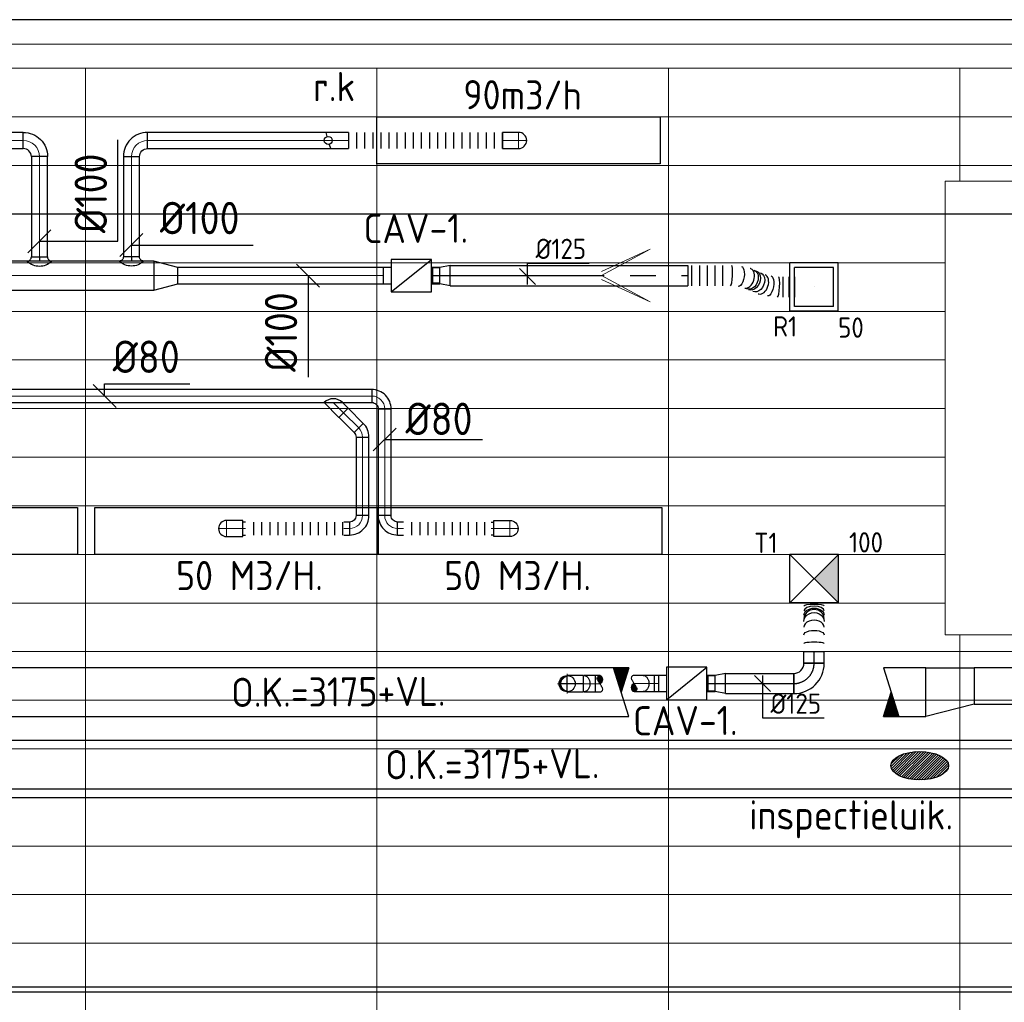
# Model space of a CAD drawing. Header units: millimetres. Extents: x -73257 to 31053, y 5203 to 51987.
# Tile 15 of 58: x -49775 to -43694, y 13755 to 19819. Entities that reach past the tile are written whole.
import ezdxf
from ezdxf.enums import TextEntityAlignment as Align

# ---------------------------------------------------------------- set-up
doc = ezdxf.new("R2010")
doc.units = ezdxf.units.MM
doc.header["$LTSCALE"] = 50
doc.linetypes.add('CENTER2', pattern=[28.575, 19.05, -3.175, 3.175, -3.175])
for name, color, linetype in [('4plfd', 254, 'Continuous'), ('61', 4, 'Continuous'), ('BALKEN', 7, 'Continuous'), ('WL570---_RETOUR', 100, 'Continuous'), ('WL570---_RETOUR_HL', 1, 'Continuous'), ('WL570---_TOEVOER', 200, 'Continuous'), ('WL570---_TOEVOER_HL', 1, 'Continuous'), ('WL570---_TOEVOER_RST', 3, 'Continuous'), ('WL570---_TOEVOER_RST_HL', 1, 'Continuous'), ('WM570---', 2, 'Continuous'), ('WM570---_RETOUR', 2, 'Continuous'), ('WM570---_RETOUR_PR', 2, 'Continuous'), ('WM570---_TOEVOER', 2, 'Continuous'), ('WM570---_TOEVOER_PR', 2, 'Continuous'), ('WM570---_TOEVOER_RST_PR', 1, 'Continuous')]:
    doc.layers.add(name, color=color, linetype=linetype)
for name, color, linetype, lineweight in [('WL570---_BESTAAND-HARTLIJN', 161, 'Continuous', 0), ('WL570---_BESTAAND-RETOUR', 140, 'Continuous', 0), ('WL570---_BESTAAND-TOEVOER', 180, 'Continuous', 0), ('WL570---_DEMONTEREN', 10, 'Continuous', 0)]:
    doc.layers.add(name, color=color, linetype=linetype, lineweight=lineweight)
doc.layers.get('WL570---_DEMONTEREN').off()
doc.styles.add('BURO-025', font='ISO96.shx', dxfattribs={"height": 125})
doc.styles.add('ISO', font='ISO', dxfattribs={"height": 162})
doc.styles.add('LZ-MAATVOEREN', font='simplex')
doc.styles.add('MAATVOERING', font='ISO')

# ---------------------------------------------------------------- blocks, each defined once
blk = doc.blocks.new('Groep-41')
at = {"color": 8, "linetype": 'Continuous', "lineweight": 13}
for p, q in [((-73154.9, 18699.1), (-22154.9, 18699.1)), ((-73154.9, 18699.1), (-22154.9, 18699.1)), ((-73154.9, 18399.1), (-22154.9, 18399.1)), ((-73154.9, 18099.1), (-45945, 18099.1)), ((-73154.9, 17799.1), (-45945, 17799.1)), ((-73154.9, 17499.1), (-45945, 17499.1)), ((-45945, 17199.1), (-73154.9, 17199.1)), ((-73154.9, 16899.1), (-45945, 16899.1)), ((-45945, 16599.1), (-73154.9, 16599.1)), ((-45945, 16299.1), (-73154.9, 16299.1)), ((-45945, 15999.1), (-73154.9, 15999.1)), ((-45945, 15699.1), (-73154.9, 15699.1)), ((-22154.9, 15399.1), (-73154.9, 15399.1)), ((-73154.9, 15099.1), (-22154.9, 15099.1)), ((-22154.9, 14799.1), (-73154.9, 14799.1)), ((-22154.9, 14499.1), (-73154.9, 14499.1)), ((-22154.9, 14199.1), (-73154.9, 14199.1)), ((-22154.9, 13899.1), (-73154.9, 13899.1)), ((-22154.9, 13599.1), (-73154.9, 13599.1)), ((-73154.9, 13299.1), (-22154.9, 13299.1))]:
    blk.add_line(p, q, dxfattribs=at)
blk.add_lwpolyline([(-45945, 18302.4), (-43445, 18302.4), (-43445, 15502.4), (-45945, 15502.4)], close=True, dxfattribs=at)
blk = doc.blocks.new('Groep-50')
at = {"color": 8, "linetype": 'Continuous', "lineweight": 13}
for p, q in [((-22004.9, 19149), (-54854.9, 19149.1)), ((-36854.9, 18999.1), (-54854.9, 18999.1)), ((-22154.9, 18999.1), (-54854.9, 18999.1)), ((-51254.9, 18999.1), (-51254.9, 6698.7)), ((-49454.9, 18999.1), (-49454.9, 6622.6)), ((-47654.9, 18999.1), (-47654.9, 6597.2)), ((-45854.9, 18999.1), (-45854.9, 18302.4)), ((-45854.9, 15502.4), (-45854.9, 6622.6))]:
    blk.add_line(p, q, dxfattribs=at)
at = {"color": 8}
blk.add_blockref('Groep-41', (0, 0), dxfattribs=at)
blk = doc.blocks.new('Block plafond 3e verd')
at = {"layer": '4plfd'}
blk.add_blockref('Groep-50', (73304.912, -19149.14), dxfattribs=at)
blk = doc.blocks.new('KARO')
for p, q in [((1, 0.5), (0, 0.5)), ((0, -0.5), (1, -0.5))]:
    blk.add_line(p, q)
at = {"invisible_edges": 15}
blk.add_3dface([(0, 0.5), (0, -0.5), (1, -0.5), (1, 0.5)], dxfattribs=at)
at = {"layer": 'WL570---_BESTAAND-HARTLIJN'}
blk.add_line((0, 0), (1, 0), dxfattribs=at)
blk = doc.blocks.new('VRO325125001003000H')
blk.add_lwpolyline([(0, 162.5), (0, -162.5), (300, -50), (300, 50)], close=True)
at = {"layer": 'WL570---_BESTAAND-RETOUR'}
for p, q in [((0, 162.5), (300, 25)), ((0, -162.5), (300, -25))]:
    blk.add_line(p, q, dxfattribs=at)
blk.add_lwpolyline([(0, -162.5), (0, -162.5), (300, 0), (0, 162.5)], dxfattribs=at)
blk = doc.blocks.new('OBO10000090H')
blk.add_lwpolyline([(50, -100, 0.414214), (-100, 50), (-100, -50, -0.414214), (-50, -100)], format="xyb", close=True)
at = {"invisible_edges": 15}
for points in [[(-91.3, -50.8), (-74, 47.7), (-100, 50), (-100, -50)], [(-82.9, -53), (-48.7, 41), (-74, 47.7), (-91.3, -50.8)], [(-75, -56.7), (-25, 29.9), (-48.7, 41), (-82.9, -53)], [(-67.9, -61.7), (-3.6, 14.9), (-25, 29.9), (-75, -56.7)], [(-61.7, -67.9), (14.9, -3.6), (-3.6, 14.9), (-67.9, -61.7)], [(-56.7, -75), (29.9, -25), (14.9, -3.6), (-61.7, -67.9)], [(-53, -82.9), (41, -48.7), (29.9, -25), (-56.7, -75)], [(-50.8, -91.3), (47.7, -74), (41, -48.7), (-53, -82.9)], [(-50, -100), (50, -100), (47.7, -74), (-50.8, -91.3)]]:
    blk.add_3dface(points, dxfattribs=at)
at = {"layer": 'WL570---_BESTAAND-HARTLIJN'}
blk.add_arc((-100, -100), 100, 0, 90, dxfattribs=at)
blk = doc.blocks.new('ORK10000000')
at = {"layer": 'WL570---_RETOUR'}
for p, q in [((24.1, 6.5), (48.3, 12.9)), ((-24.1, -6.5), (-48.3, -12.9))]:
    blk.add_line(p, q, dxfattribs=at)
blk.add_circle((0, 0), 25, dxfattribs=at)
blk = doc.blocks.new('ORN_T_SP')
blk.add_lwpolyline([(-0.5, 0.5), (-0.5, -0.5), (0.5, -0.5), (0.5, 0.5)], close=True)
at = {"style": 'LZ-MAATVOEREN', "flags": 9}
for tag, p in [('ROS_TYPE', (0.6333, 0.6833)), ('ROS_M3H', (0.6333, 0.4833)), ('ROS_ZIJDE', (0.6333, 0.2833)), ('ROS_STAT', (0.6333, 0.0833))]:
    blk.add_attdef(tag, p, '', height=0.125, dxfattribs=at)
blk = doc.blocks.new('OBO10000090ZE')
blk.add_lwpolyline([(-50, 0), (50, 0), (50, 100, 1), (-50, 100)], format="xyb", close=True)
at = {"layer": 'WL570---_BESTAAND-HARTLIJN'}
for points in [[(0, 0), (0, 150)], [(-50, 100), (50, 100)]]:
    blk.add_lwpolyline(points, dxfattribs=at)
blk = doc.blocks.new('OSV18010001490K')
blk.add_lwpolyline([(-149.3, -90), (0, -50), (0, 50), (-149.3, 90)], close=True)
at = {"layer": 'WL570---_BESTAAND-HARTLIJN'}
blk.add_line((-149.3, 0), (0, 0), dxfattribs=at)
blk = doc.blocks.new('OZA18001000900')
at = {"layer": 'WL570---_RETOUR'}
blk.add_line((0, 25), (0, 0), dxfattribs=at)
blk.add_lwpolyline([(-75, 0, 0.414214), (-50, 25), (50, 25, 0.414214), (75, 0, 0.414214)], format="xyb", dxfattribs=at)
blk.add_arc((0, 75), 106.1, 225, 315, dxfattribs=at)
blk = doc.blocks.new('KARH')
for p, q in [((1, 0.5), (0, 0.5)), ((0, -0.5), (1, -0.5))]:
    blk.add_line(p, q)
at = {"invisible_edges": 15}
blk.add_3dface([(0, 0.5), (0, -0.5), (1, -0.5), (1, 0.5)], dxfattribs=at)
blk = doc.blocks.new('VBX1001000010025000')
at = {"layer": 'WL570---_TOEVOER'}
for p, q in [((50, -100), (300, 100)), ((300, 0), (350, 0))]:
    blk.add_line(p, q, dxfattribs=at)
blk.add_lwpolyline([(50, -100), (300, -100), (300, 100), (50, 100)], close=True, dxfattribs=at)
for points in [[(50, 50), (0, 50), (0, -50), (50, -50)], [(300, -50), (350, -50), (350, 50), (300, 50)]]:
    blk.add_lwpolyline(points, dxfattribs=at)
blk = doc.blocks.new('RB45UP')
blk.add_lwpolyline([(0, -0.5), (0.707107, -0.5), (0.707107, 0.5), (0, 0.5, -0.133256), (0.128411, 0.465158, -0.106756), (0.25, 0.353553, -0.082828), (0.325143, 0.198077, -0.071352), (0.353553, 0, -0.071352), (0.325143, -0.198077, -0.082828), (0.25, -0.353553, -0.106756), (0.128411, -0.465158, -0.133256)], format="xyb", close=True)
at = {"layer": 'WL570---_BESTAAND-HARTLIJN'}
blk.add_line((0, 0), (0.707107, 0), dxfattribs=at)
blk = doc.blocks.new('OBO10000045O')
at = {"xscale": 100, "yscale": 100, "zscale": 100}
blk.add_blockref('RB45UP', (0, 0), dxfattribs=at)
blk = doc.blocks.new('*X210')
at = {"color": 0, "linetype": 'Continuous'}
for p, q in [((0.605, 0), (0.723, 0)), ((0.612, 0.02), (0.717, 0.02)), ((0.618, 0.04), (0.71, 0.04)), ((0.624, 0.06), (0.704, 0.06)), ((0.631, 0.08), (0.698, 0.08)), ((0.637, 0.1), (0.691, 0.1)), ((0.643, 0.12), (0.685, 0.12)), ((0.65, 0.14), (0.679, 0.14)), ((0.656, 0.16), (0.672, 0.16)), ((0.662, 0.18), (0.666, 0.18)), ((0.542, -0.2), (0.786, -0.2)), ((0.549, -0.18), (0.78, -0.18)), ((0.555, -0.16), (0.774, -0.16)), ((0.561, -0.14), (0.767, -0.14)), ((0.568, -0.12), (0.761, -0.12)), ((0.574, -0.1), (0.755, -0.1)), ((0.58, -0.08), (0.748, -0.08)), ((0.586, -0.06), (0.742, -0.06)), ((0.593, -0.04), (0.736, -0.04)), ((0.599, -0.02), (0.729, -0.02)), ((0.511, -0.3), (0.818, -0.3)), ((0.517, -0.28), (0.811, -0.28)), ((0.523, -0.26), (0.805, -0.26)), ((0.53, -0.24), (0.799, -0.24)), ((0.536, -0.22), (0.793, -0.22))]:
    blk.add_line(p, q, dxfattribs=at)
blk = doc.blocks.new('RHEND')
at = {"linetype": 'Continuous'}
for p, q in [((0, -0.5), (-0.316, 0.5)), ((0, 0.5), (-0.158, 0))]:
    blk.add_line(p, q, dxfattribs=at)
at = {"linetype": 'Continuous', "xscale": -1, "rotation": 180}
blk.add_blockref('*X210', (-0.822, 0.186), dxfattribs=at)
blk = doc.blocks.new('*X145')
at = {"color": 0, "linetype": 'Continuous'}
for p, q in [((0.828, 0.34), (1.136, 0.34)), ((0.828, 0.32), (1.14, 0.32)), ((0.83, 0.36), (1.13, 0.36)), ((0.831, 0.3), (1.144, 0.3)), ((0.835, 0.38), (1.123, 0.38)), ((0.836, 0.28), (1.147, 0.28)), ((0.843, 0.4), (1.115, 0.4)), ((0.843, 0.26), (1.148, 0.26)), ((0.854, 0.42), (1.106, 0.42)), ((0.854, 0.24), (1.149, 0.24)), ((0.866, 0.22), (1.148, 0.22)), ((0.869, 0.44), (1.096, 0.44)), ((0.878, 0.2), (1.146, 0.2)), ((0.889, 0.46), (1.083, 0.46)), ((0.89, 0.18), (1.142, 0.18)), ((0.903, 0.16), (1.136, 0.16)), ((0.915, 0.14), (1.129, 0.14)), ((0.919, 0.48), (1.062, 0.48)), ((0.927, 0.12), (1.12, 0.12)), ((0.939, 0.1), (1.108, 0.1)), ((0.952, 0.08), (1.094, 0.08)), ((0.964, 0.06), (1.077, 0.06)), ((0.976, 0.04), (1.057, 0.04)), ((0.988, 0.02), (1.032, 0.02))]:
    blk.add_line(p, q, dxfattribs=at)
blk = doc.blocks.new('ROEND')
at = {"linetype": 'Continuous'}
blk.add_lwpolyline([(0, -0.5, 0.263278), (0.148, -0.416, 0.273688), (0.149, -0.251, 0.002128), (0.095, -0.16, 0.001216), (0, 0, 0.002865), (-0.087, 0.143, -0.004024), (-0.149, 0.245, -0.272805), (-0.15, 0.414, -0.266496), (0, 0.5, -0.266496), (0.091, 0.448, -0.126852), (0.149, 0.245, -0.14347), (0.112, 0.106, -0.133033), (0, 0)], format="xyb", dxfattribs=at)
blk.add_blockref('*X145', (-1, 0), dxfattribs=at)
blk = doc.blocks.new('*X15')
at = {"color": 0}
for p, q in [((-0.45, 0.011), (-0.45, 0.044)), ((-0.44, 0.05), (-0.44, 0.104)), ((-0.43, 0.079), (-0.43, 0.14)), ((-0.42, 0.104), (-0.42, 0.167)), ((-0.41, 0.125), (-0.41, 0.191)), ((-0.4, 0.143), (-0.4, 0.211)), ((-0.39, 0.16), (-0.39, 0.229)), ((-0.38, 0.175), (-0.38, 0.245)), ((-0.37, 0.189), (-0.37, 0.26)), ((-0.36, 0.203), (-0.36, 0.273)), ((-0.35, 0.215), (-0.35, 0.286)), ((-0.34, 0.226), (-0.34, 0.298)), ((-0.33, 0.237), (-0.33, 0.309)), ((-0.32, 0.247), (-0.32, 0.319)), ((-0.31, 0.256), (-0.31, 0.329)), ((-0.3, 0.265), (-0.3, 0.338)), ((-0.29, 0.273), (-0.29, 0.347)), ((-0.28, 0.281), (-0.28, 0.355)), ((-0.27, 0.289), (-0.27, 0.363)), ((-0.26, 0.296), (-0.26, 0.37)), ((-0.25, 0.302), (-0.25, 0.377)), ((-0.24, 0.309), (-0.24, 0.383)), ((-0.23, 0.315), (-0.23, 0.389)), ((-0.22, 0.32), (-0.22, 0.395)), ((-0.21, 0.326), (-0.21, 0.4)), ((-0.2, 0.331), (-0.2, 0.405)), ((-0.19, 0.335), (-0.19, 0.41)), ((-0.18, 0.34), (-0.18, 0.415)), ((-0.17, 0.344), (-0.17, 0.419)), ((-0.16, 0.348), (-0.16, 0.423)), ((-0.15, 0.351), (-0.15, 0.426)), ((-0.14, 0.355), (-0.14, 0.43)), ((-0.13, 0.358), (-0.13, 0.433)), ((-0.12, 0.36), (-0.12, 0.436)), ((-0.11, 0.363), (-0.11, 0.439)), ((-0.1, 0.365), (-0.1, 0.441)), ((-0.09, 0.367), (-0.09, 0.443)), ((-0.08, 0.369), (-0.08, 0.445)), ((-0.07, 0.371), (-0.07, 0.447)), ((-0.06, 0.372), (-0.06, 0.448)), ((-0.05, 0.374), (-0.05, 0.449)), ((-0.04, 0.375), (-0.04, 0.45)), ((-0.03, 0.375), (-0.03, 0.451)), ((-0.02, 0.376), (-0.02, 0.452)), ((-0.01, 0.376), (-0.01, 0.452)), ((0, 0.376), (0, 0.452)), ((0.01, 0.376), (0.01, 0.452)), ((0.02, 0.376), (0.02, 0.452)), ((0.03, 0.375), (0.03, 0.451)), ((0.04, 0.375), (0.04, 0.45)), ((0.05, 0.374), (0.05, 0.449)), ((0.06, 0.372), (0.06, 0.448)), ((0.07, 0.371), (0.07, 0.447)), ((0.08, 0.369), (0.08, 0.445)), ((0.09, 0.367), (0.09, 0.443)), ((0.1, 0.365), (0.1, 0.441)), ((0.11, 0.363), (0.11, 0.439)), ((0.12, 0.36), (0.12, 0.436)), ((0.13, 0.358), (0.13, 0.433)), ((0.14, 0.355), (0.14, 0.43)), ((0.15, 0.351), (0.15, 0.426)), ((0.16, 0.348), (0.16, 0.423)), ((0.17, 0.344), (0.17, 0.419)), ((0.18, 0.34), (0.18, 0.415)), ((0.19, 0.335), (0.19, 0.41)), ((0.2, 0.331), (0.2, 0.405)), ((0.21, 0.326), (0.21, 0.4)), ((0.22, 0.32), (0.22, 0.395)), ((0.23, 0.315), (0.23, 0.389)), ((0.24, 0.309), (0.24, 0.383)), ((0.25, 0.302), (0.25, 0.377)), ((0.26, 0.296), (0.26, 0.37)), ((0.27, 0.289), (0.27, 0.363)), ((0.28, 0.281), (0.28, 0.355)), ((0.29, 0.273), (0.29, 0.347)), ((0.3, 0.265), (0.3, 0.338)), ((0.31, 0.256), (0.31, 0.329)), ((0.32, 0.247), (0.32, 0.319)), ((0.33, 0.237), (0.33, 0.309)), ((0.34, 0.226), (0.34, 0.298)), ((0.35, 0.215), (0.35, 0.286)), ((0.36, 0.203), (0.36, 0.273)), ((0.37, 0.189), (0.37, 0.26)), ((0.38, 0.175), (0.38, 0.245)), ((0.39, 0.16), (0.39, 0.229)), ((0.4, 0.143), (0.4, 0.211)), ((0.41, 0.125), (0.41, 0.191)), ((0.42, 0.104), (0.42, 0.167)), ((0.43, 0.079), (0.43, 0.14)), ((0.44, 0.05), (0.44, 0.104)), ((0.45, 0.011), (0.45, 0.044))]:
    blk.add_line(p, q, dxfattribs=at)
blk = doc.blocks.new('KARODS')
blk.add_circle((0, 0), 0.5)
at = {"layer": 'WL570---_BESTAAND-HARTLIJN'}
for p, q in [((-0.6, 0), (0.6, 0)), ((0, -0.6), (0, 0.6))]:
    blk.add_line(p, q, dxfattribs=at)
at = {"layer": 'WL570---_BESTAAND-TOEVOER'}
blk.add_blockref('*X15', (0, 0), dxfattribs=at)
blk = doc.blocks.new('OBO10000090SE')
at = {"layer": 'WL570---_TOEVOER'}
for p, q in [((0, 0), (0, 150)), ((-50, 100), (50, 100))]:
    blk.add_line(p, q, dxfattribs=at)
blk.add_lwpolyline([(-50, 100), (-50, 0), (50, 0), (50, 100)], dxfattribs=at)
at = {"layer": 'WL570---_TOEVOER', "xscale": 100, "yscale": 100, "zscale": 100}
blk.add_blockref('KARODS', (0, 100), dxfattribs=at)
blk = doc.blocks.new('VV130010022510003000RG')
blk.add_lwpolyline([(0, 150), (300, 150), (300, -75), (0, -150)], close=True)
at = {"invisible_edges": 15}
blk.add_3dface([(0, 150), (300, 150), (300, -75), (0, -150)], dxfattribs=at)
blk = doc.blocks.new('MVLINE')
blk.add_line((35.4, -35.4), (-35.4, 35.4))
blk = doc.blocks.new('OBO8000090H')
blk.add_lwpolyline([(40, -80, 0.414214), (-80, 40), (-80, -40, -0.414214), (-40, -80)], format="xyb", close=True)
at = {"invisible_edges": 15}
for points in [[(-73.1, -40.6), (-59.2, 38.2), (-80, 40), (-80, -40)], [(-66.3, -42.4), (-39, 32.8), (-59.2, 38.2), (-73.1, -40.6)], [(-60, -45.4), (-20, 23.9), (-39, 32.8), (-66.3, -42.4)], [(-54.3, -49.4), (-2.9, 11.9), (-20, 23.9), (-60, -45.4)], [(-49.4, -54.3), (11.9, -2.9), (-2.9, 11.9), (-54.3, -49.4)], [(-45.4, -60), (23.9, -20), (11.9, -2.9), (-49.4, -54.3)], [(-42.4, -66.3), (32.8, -39), (23.9, -20), (-45.4, -60)], [(-40.6, -73.1), (38.2, -59.2), (32.8, -39), (-42.4, -66.3)], [(-40, -80), (40, -80), (38.2, -59.2), (-40.6, -73.1)]]:
    blk.add_3dface(points, dxfattribs=at)
at = {"layer": 'WL570---_BESTAAND-HARTLIJN'}
blk.add_arc((-80, -80), 80, 0, 90, dxfattribs=at)
blk = doc.blocks.new('OZA80080045L')
at = {"layer": 'WL570---_TOEVOER'}
blk.add_line((0, 0), (-63.6, 63.6), dxfattribs=at)
blk.add_lwpolyline([(-56.6, 0), (-91.9, 35.4), (-35.4, 91.9), (56.6, 0)], dxfattribs=at)
blk.add_arc((0, 56.6), 80, 225, 315, dxfattribs=at)
blk = doc.blocks.new('FLLINE80')
blk.add_line((0, -40), (0, 40))
blk = doc.blocks.new('OEX800054200')
for p in [(-500, 0), (-450, 0), (-400, 0), (-350, 0), (-300, 0), (-250, 0), (-200, 0), (-150, 0), (-100, 0), (-50, 0)]:
    blk.add_blockref('FLLINE80', p)
blk = doc.blocks.new('OEX800060800')
at = {"rotation": 180}
for p in [(50, 0), (100, 0), (150, 0), (200, 0), (250, 0), (300, 0), (350, 0), (400, 0), (450, 0), (500, 0), (550, 0), (600, 0)]:
    blk.add_blockref('FLLINE80', p, dxfattribs=at)
blk = doc.blocks.new('OBO8000045H')
blk.add_lwpolyline([(40, -33.1, 0.198912), (4.9, 51.7), (-51.7, -4.9, -0.198912), (-40, -33.1)], format="xyb", close=True)
at = {"invisible_edges": 15}
for points in [[(-49.4, -7.4), (11.9, 44), (4.9, 51.7), (-51.7, -4.9)], [(-47.2, -10.2), (18.3, 35.7), (11.9, 44), (-49.4, -7.4)], [(-45.4, -13.1), (23.9, 26.9), (18.3, 35.7), (-47.2, -10.2)], [(-43.7, -16.2), (28.8, 17.6), (23.9, 26.9), (-45.4, -13.1)], [(-42.4, -19.5), (32.8, 7.9), (28.8, 17.6), (-43.7, -16.2)], [(-41.4, -22.8), (35.9, -2.1), (32.8, 7.9), (-42.4, -19.5)], [(-40.6, -26.2), (38.2, -12.3), (35.9, -2.1), (-41.4, -22.8)], [(-40.2, -29.7), (39.5, -22.7), (38.2, -12.3), (-40.6, -26.2)], [(-40, -33.1), (40, -33.1), (39.5, -22.7), (-40.2, -29.7)]]:
    blk.add_3dface(points, dxfattribs=at)
at = {"layer": 'WL570---_BESTAAND-HARTLIJN'}
blk.add_arc((-80, -33.1), 80, 0, 45, dxfattribs=at)
blk = doc.blocks.new('FLLINE100')
blk.add_line((0, -50), (0, 50))
blk = doc.blocks.new('OEX10000100000')
at = {"rotation": 90}
for p in [(0, -50), (0, -100), (0, -150), (0, -200), (0, -250), (0, -300), (0, -350), (0, -400), (0, -450), (0, -500), (0, -550), (0, -600), (0, -650), (0, -700), (0, -750), (0, -800), (0, -850), (0, -900), (0, -950), (0, -1000)]:
    blk.add_blockref('FLLINE100', p, dxfattribs=at)
blk = doc.blocks.new('*U637')
at = {"color": 0, "ltscale": 10}
for p, q in [((-62.5, 125, -2700), (62.5, 125, -2700)), ((-125, -62.5, -2700), (-125, 62.5, -2700))]:
    blk.add_line(p, q, dxfattribs=at)
for radius, end in [(62.5, 0), (187.5, 360)]:
    blk.add_arc((-125, 125, -2700), radius, 270, end, dxfattribs=at)
at = {"layer": 'WL570---_TOEVOER_HL', "linetype": 'CENTER2'}
blk.add_arc((-125, 125, -2700), 125, 270, 0, dxfattribs=at)
at = {"layer": 'WM570---_TOEVOER_PR', "color": 2, "style": 'BURO-025'}
blk.add_attdef('POSNR', text='', height=125, dxfattribs=at).set_placement((0, 0), align=Align.MIDDLE)
blk = doc.blocks.new('*U605')
at = {"color": 0, "ltscale": 10}
for p, q in [((150, 150, -2500), (-150, 150, -2500)), ((-150, -150, -2500), (-150, 150, -2500)), ((150, -150, -2500), (-150, 150, -2500)), ((-150, -150, -2500), (150, 150, -2500)), ((150, -150, -2500), (150, 150, -2500)), ((150, -150, -2500), (-150, -150, -2500))]:
    blk.add_line(p, q, dxfattribs=at)
at = {"layer": 'WL570---_TOEVOER_RST_HL', "linetype": 'CENTER2'}
blk.add_circle((0, 0, -2500), 0.075, dxfattribs=at)
at = {"layer": 'WL570---_TOEVOER_RST', "color": 2, "style": 'BURO-025'}
for tag in ['MC', 'Q']:
    blk.add_attdef(tag, text='', height=125, dxfattribs=at).set_placement((0, 0), align=Align.MIDDLE)
at = {"layer": 'WM570---_TOEVOER_RST_PR', "color": 2, "style": 'BURO-025'}
blk.add_attdef('POSNR', text='', height=125, dxfattribs=at).set_placement((0, 0), align=Align.MIDDLE)
blk = doc.blocks.new('*U638')
at = {"color": 0, "ltscale": 10}
for p, q in [((0, 62.5, -2700), (422.5, 62.5, -2700)), ((0, -62.5, -2700), (0, 62.5, -2700)), ((422.5, 62.5, -2700), (422.5, -62.5, -2700)), ((0, -62.5, -2700), (422.5, -62.5, -2700))]:
    blk.add_line(p, q, dxfattribs=at)
at = {"layer": 'WL570---_TOEVOER_HL', "linetype": 'CENTER2'}
blk.add_line((0, 0, -2700), (422.5, 0, -2700), dxfattribs=at)
at = {"layer": 'WM570---_TOEVOER_PR', "color": 2, "style": 'BURO-025'}
blk.add_attdef('POSNR', text='', height=125, dxfattribs=at).set_placement((0, 0), align=Align.MIDDLE)
blk = doc.blocks.new('*U639')
at = {"color": 0, "ltscale": 10}
for p, q in [((64.2, 62.5, -2700), (0, 50, -2700)), ((64.2, -62.5, -2700), (64.2, 62.5, -2700)), ((0, 47.5, -2700), (-42.6, 47.5, -2700)), ((-42.6, -47.5, -2700), (-42.6, 47.5, -2700)), ((-42.6, -47.5, -2700), (-42.6, 47.5, -2700)), ((0, -50, -2700), (0, 50, -2700)), ((0, -47.5, -2700), (-42.6, -47.5, -2700)), ((64.2, -62.5, -2700), (0, -50, -2700))]:
    blk.add_line(p, q, dxfattribs=at)
at = {"layer": 'WL570---_TOEVOER_HL', "linetype": 'CENTER2'}
blk.add_line((0, 0, -2700), (64.2, 0, -2700), dxfattribs=at)
for centre in [(0, 0, -2700), (64.2, 0, -2700)]:
    blk.add_circle(centre, 0.075, dxfattribs=at)
at = {"layer": 'WM570---_TOEVOER_PR', "color": 2, "style": 'BURO-025'}
blk.add_attdef('POSNR', text='', height=125, dxfattribs=at).set_placement((0, 0), align=Align.MIDDLE)
blk = doc.blocks.new('*U640')
at = {"color": 0, "ltscale": 10}
for p, q in [((0, 62.5, -2700), (72, 62.5, -2700)), ((0, -62.5, -2700), (0, 62.5, -2700)), ((72, 62.5, -2700), (72, -62.5, -2700)), ((0, -62.5, -2700), (72, -62.5, -2700))]:
    blk.add_line(p, q, dxfattribs=at)
at = {"layer": 'WL570---_TOEVOER_HL', "linetype": 'CENTER2'}
blk.add_line((0, 0, -2700), (72, 0, -2700), dxfattribs=at)
at = {"layer": 'WM570---_TOEVOER_PR', "color": 2, "style": 'BURO-025'}
blk.add_attdef('POSNR', text='', height=125, dxfattribs=at).set_placement((0, 0), align=Align.MIDDLE)
blk = doc.blocks.new('*U641')
at = {"color": 0, "ltscale": 10}
for p, q in [((0, 62.5, -2700), (0, -62.5, -2700)), ((300, 62.5, -2700), (300, -62.5, -2700))]:
    blk.add_line(p, q, dxfattribs=at)
for centre, major_axis, ratio, start_param, end_param in [((48.7, 0, -2700), (0, -62.5), 0.152673, 0, 3.141593), ((150.4, 0, -2700), (0, -62.5), 0.695081, 0, 3.141593), ((204.5, 0, -2700), (0, 62.5), 0.882722, 3.141593, 6.283185), ((251.9, 0, -2700), (0, 62.5), 0.444109, 3.141593, 6.283185)]:
    blk.add_ellipse(centre, major_axis=major_axis, ratio=ratio, start_param=start_param, end_param=end_param, dxfattribs=at)
at = {"color": 0, "ltscale": 10, "extrusion": (0, 0, -1)}
for centre, major_axis, ratio, start_param, end_param in [((103.3, 0, -2700), (0, 62.5), 0.444109, 0, 3.141593), ((185.6, 0, -2700), (0, 62.5), 0.882722, 0, 3.141593), ((224.8, 0, -2700), (0, -62.5), 0.695081, 3.141593, 6.283185), ((283.5, 0, -2700), (0, -62.5), 0.152673, 3.141593, 6.283185)]:
    blk.add_ellipse(centre, major_axis=major_axis, ratio=ratio, start_param=start_param, end_param=end_param, dxfattribs=at)
at = {"layer": 'WM570---_TOEVOER_PR', "color": 2, "style": 'BURO-025'}
blk.add_attdef('POSNR', text='', height=125, dxfattribs=at).set_placement((0, 0), align=Align.MIDDLE)
blk = doc.blocks.new('*U662')
at = {"color": 0, "ltscale": 10}
for p, q in [((149, 149, -2500), (-149, 149, -2500)), ((-149, -149, -2500), (-149, 149, -2500)), ((149, -149, -2500), (149, 149, -2500)), ((120, 120, -2500), (-120, 120, -2500)), ((-120, -120, -2500), (-120, 120, -2500)), ((120, -120, -2500), (120, 120, -2500)), ((120, -120, -2500), (-120, -120, -2500)), ((149, -149, -2500), (-149, -149, -2500))]:
    blk.add_line(p, q, dxfattribs=at)
at = {"layer": 'WL570---_RETOUR_HL', "linetype": 'CENTER2'}
blk.add_circle((0, 0, -2500), 0.075, dxfattribs=at)
at = {"layer": 'WL570---_RETOUR', "color": 2, "style": 'BURO-025'}
for tag in ['MC', 'Q']:
    blk.add_attdef(tag, text='', height=125, dxfattribs=at).set_placement((0, 0), align=Align.MIDDLE)
at = {"layer": 'WM570---_RETOUR_PR', "color": 2, "style": 'BURO-025'}
blk.add_attdef('POSNR', text='', height=125, dxfattribs=at).set_placement((0, 0), align=Align.MIDDLE)
blk = doc.blocks.new('*U885')
at = {"layer": 'WM570---_TOEVOER', "color": 0, "ltscale": 10}
for p, q in [((50, -50), (-50, 50)), ((0, 50), (0, -211.6)), ((0, -211.6), (380.4, -211.6))]:
    blk.add_line(p, q, dxfattribs=at)
at = {"layer": 'WM570---_TOEVOER', "color": 0, "style": 'BURO-025'}
blk.add_text('%%c125', height=125, dxfattribs=at).set_placement((50, -186.6))
blk = doc.blocks.new('*U886')
at = {"layer": 'WM570---_RETOUR', "color": 0, "ltscale": 10}
for p, q in [((0, 82.9), (380.4, 82.9)), ((0, -50), (0, 82.9)), ((50, -50), (-50, 50))]:
    blk.add_line(p, q, dxfattribs=at)
at = {"layer": 'WM570---_RETOUR', "color": 0, "style": 'BURO-025'}
blk.add_text('%%c125', height=125, dxfattribs=at).set_placement((50, 107.9))
blk = doc.blocks.new('*U887')
at = {"color": 0, "ltscale": 10}
for p, q in [((64.2, 62.5, -2700), (0, 50, -2700)), ((64.2, -62.5, -2700), (64.2, 62.5, -2700)), ((0, 47.5, -2700), (-42.6, 47.5, -2700)), ((-42.6, -47.5, -2700), (-42.6, 47.5, -2700)), ((-42.6, -47.5, -2700), (-42.6, 47.5, -2700)), ((0, -50, -2700), (0, 50, -2700)), ((0, -47.5, -2700), (-42.6, -47.5, -2700)), ((64.2, -62.5, -2700), (0, -50, -2700))]:
    blk.add_line(p, q, dxfattribs=at)
at = {"layer": 'WL570---_RETOUR_HL', "linetype": 'CENTER2'}
blk.add_line((0, 0, -2700), (64.2, 0, -2700), dxfattribs=at)
for centre in [(0, 0, -2700), (64.2, 0, -2700)]:
    blk.add_circle(centre, 0.075, dxfattribs=at)
at = {"layer": 'WM570---_RETOUR_PR', "color": 2, "style": 'BURO-025'}
blk.add_attdef('POSNR', text='', height=125, dxfattribs=at).set_placement((0, 0), align=Align.MIDDLE)
blk = doc.blocks.new('*U888')
at = {"color": 0, "ltscale": 10}
for p, q in [((0, 62.5, -2700), (1468, 62.5, -2700)), ((0, -62.5, -2700), (0, 62.5, -2700)), ((1468, 62.5, -2700), (1468, -62.5, -2700)), ((0, -62.5, -2700), (1468, -62.5, -2700))]:
    blk.add_line(p, q, dxfattribs=at)
at = {"layer": 'WL570---_RETOUR_HL', "linetype": 'CENTER2'}
blk.add_line((0, 0, -2700), (1468, 0, -2700), dxfattribs=at)
at = {"layer": 'WM570---_RETOUR_PR', "color": 2, "style": 'BURO-025'}
blk.add_attdef('POSNR', text='', height=125, dxfattribs=at).set_placement((0, 0), align=Align.MIDDLE)
blk = doc.blocks.new('*U889')
at = {"color": 0, "ltscale": 10}
for p, q in [((0, 62.5, -2700), (0, -62.5, -2700)), ((23.8, 62.5, -2700), (23.8, -62.5, -2700)), ((71.5, 62.5, -2700), (71.5, -62.5, -2700)), ((119.2, 62.5, -2700), (119.2, -62.5, -2700)), ((166.8, 62.5, -2700), (166.8, -62.5, -2700)), ((214.5, 62.5, -2700), (214.5, -62.5, -2700)), ((270.2, 62.5, -2700), (270.1, 62.5, -2700)), ((586.6, -7.2, -2700), (586.6, -132.2, -2700)), ((623.2, -7.2, -2700), (623.2, -132.2, -2700)), ((659.9, -7.2, -2700), (659.9, -132.2, -2700)), ((554.7, -132.2, -2700), (554.8, -132.2, -2700))]:
    blk.add_line(p, q, dxfattribs=at)
for centre, major_axis, ratio, start_param, end_param in [((267, 0, -2700), (3.2, 62.5), 0.143803, 3.148967, 6.275811), ((368.7, -16.3, -2700), (19.2, 59.6), 0.653501, 3.198998, 6.22578), ((368.7, -16.3, -2700), (19.2, 59.6), 0.653501, 6.22578, 6.34059), ((456.2, -53.3, -2700), (-19.2, -59.6), 0.653501, 0.057405, 3.084187), ((557.9, -69.7, -2700), (-3.2, -62.5), 0.143803, 0.007374, 3.134218), ((456.2, -53.3, -2700), (-19.2, -59.6), 0.653501, 6.22578, 6.34059)]:
    blk.add_ellipse(centre, major_axis=major_axis, ratio=ratio, start_param=start_param, end_param=end_param, dxfattribs=at)
at = {"color": 0, "ltscale": 10, "extrusion": (0, 0, -1)}
for centre, major_axis, ratio, start_param, end_param in [((321.6, -5.6, -2700), (10.2, 61.8), 0.418106, 6.25773, 9.399323), ((386.3, -23.8, -2700), (24.3, 57.6), 0.744987, 0, 3.141593), ((399.4, -29.3, -2700), (24.3, 57.6), 0.744987, 0, 3.141593), ((425.5, -40.4, -2700), (24.3, 57.6), 0.744987, 0, 3.141593), ((503.3, -64, -2700), (-10.2, -61.8), 0.418106, 3.167048, 6.308641)]:
    blk.add_ellipse(centre, major_axis=major_axis, ratio=ratio, start_param=start_param, end_param=end_param, dxfattribs=at)
at = {"layer": 'WM570---_RETOUR_PR', "color": 2, "style": 'BURO-025'}
blk.add_attdef('POSNR', text='', height=125, dxfattribs=at).set_placement((0, 0), align=Align.MIDDLE)

msp = doc.modelspace()

# ---------------------------------------------------------------- hatches: boundary and pattern name
at = {"layer": 'WL570---_RETOUR'}
h = msp.add_hatch(dxfattribs=at)
h.set_pattern_fill('ANSI31', color=256, scale=3.5, style=0)
h.set_pattern_definition([(45, (-41560.032, -3881.213), (-7.857724, 7.857724), [])])
edge = h.paths.add_edge_path()
edge.add_ellipse((-44216.317, 15214.7), major_axis=(-178.409, 0), ratio=0.48971085, start_angle=0, end_angle=360)
at = {"layer": 'WL570---_TOEVOER'}
msp.add_hatch(color=256, dxfattribs=at).paths.add_polyline_path([(-44718.596, 16219.012), (-44868.596, 16369.012), (-44718.596, 16519.012)])

# ---------------------------------------------------------------- linework, layer by layer
at = {"layer": 'BALKEN', "linetype": 'Continuous'}
for p, q in [((-19968.519, 19819.092), (-53167.067, 19819.092)), ((-21168.519, 18619.092), (-53167.067, 18619.092)), ((-70368.496, 15019.092), (-21168.496, 15019.092)), ((-70368.496, 13819.092), (-21168.496, 13819.092)), ((-70358.294, 13850.293), (-21158.294, 13850.293))]:
    msp.add_line(p, q, dxfattribs=at)
at = {"layer": 'WL570---_RETOUR'}
for p, q in [((-47480.745, 18139.675), (-47230.745, 18339.675)), ((-47230.745, 18239.675), (-47180.745, 18239.675))]:
    msp.add_line(p, q, dxfattribs=at)
msp.add_lwpolyline([(-47480.745, 18139.675), (-47230.745, 18139.675), (-47230.745, 18339.675), (-47480.745, 18339.675)], close=True, dxfattribs=at)
for points in [[(-47480.745, 18289.675), (-47530.745, 18289.675), (-47530.745, 18189.675), (-47480.745, 18189.675)], [(-47230.745, 18189.675), (-47180.745, 18189.675), (-47180.745, 18289.675), (-47230.745, 18289.675)]]:
    msp.add_lwpolyline(points, dxfattribs=at)
msp.add_ellipse((-44216.317, 15214.7), major_axis=(-178.409, 0), ratio=0.48971085, dxfattribs=at)
at = {"layer": 'WM570---'}
for points in [[(-49652.628, 18451.535), (-49168.726, 18451.535), (-49168.726, 19077.725)], [(-49084.363, 18428.207), (-48958.672, 18428.207), (-48332.481, 18428.207)], [(-47993.954, 18239.555), (-47993.954, 18133.421), (-47993.954, 17613.735)], [(-49250.09, 17496.415), (-49250.09, 17572.109), (-48723.9, 17572.109)], [(-47520.436, 17228.565), (-47442.118, 17228.565), (-46915.928, 17228.565)]]:
    msp.add_lwpolyline(points, dxfattribs=at)

# ---------------------------------------------------------------- block references
at = {"layer": 'WL570---_BESTAAND-RETOUR', "rotation": 90}
msp.add_blockref('ORK10000000', (-47868.903, 19073.778), dxfattribs=at)
at = {"layer": 'WL570---_BESTAAND-RETOUR', "xscale": -1}
msp.add_blockref('OZA18001000900', (-49084.363, 18329.555), dxfattribs=at)
at = {"layer": 'WL570---_BESTAAND-TOEVOER'}
msp.add_blockref('VBX1001000010025000', (-45830.33, 15721.966), dxfattribs=at)
at = {"layer": 'WL570---_DEMONTEREN', "rotation": 180.0041069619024}
msp.add_blockref('VRO325125001003000H', (-45880.745, 18239.768), dxfattribs=at)
at = {"layer": 'WL570---_DEMONTEREN', "xscale": 36.14221262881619, "yscale": 100, "zscale": 100, "rotation": 180}
msp.add_blockref('KARO', (-45160.066, 15721.966), dxfattribs=at)
at = {"layer": 'WL570---_RETOUR'}
for name, p in [('Block plafond 3e verd', (-71418.596, 19669.012)), ('OZA18001000900', (-49652.628, 18329.555)), ('OSV18010001490K', (-48797.698, 18239.555)), ('*U887', (-47180.745, 18239.675, 2700)), ('*U888', (-47116.545, 18239.675, 2700)), ('*U889', (-45648.515, 18239.675, 2700))]:
    msp.add_blockref(name, p, dxfattribs=at)
at = {"layer": 'WL570---_RETOUR', "xscale": -1750, "yscale": 290}
msp.add_blockref('ORN_T_SP', (-46693.496, 19074.092), dxfattribs=at)
at = {"layer": 'WL570---_RETOUR', "yscale": 100, "zscale": 100}
for p, xscale, rotation in [((-49752.628, 19073.778), 1242.624389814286, 180), ((-49652.628, 18973.778), 619.2226945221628, 270), ((-49084.363, 18973.778), 619.2226945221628, 270), ((-47530.745, 18239.555), 1266.952695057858, 180)]:
    msp.add_blockref('KARO', p, dxfattribs=dict(at, xscale=xscale, rotation=rotation))
at = {"layer": 'WL570---_RETOUR', "xscale": -1}
for name, p, rotation in [('OBO10000090H', (-49652.628, 19073.778), 270), ('OEX10000100000', (-47792.467, 19073.778), 90)]:
    msp.add_blockref(name, p, dxfattribs=dict(at, rotation=rotation))
at = {"layer": 'WL570---_RETOUR'}
for name, p, rotation in [('OBO10000090H', (-49084.363, 19073.778), 90), ('OBO10000090ZE', (-46793.496, 19073.778), 270)]:
    msp.add_blockref(name, p, dxfattribs=dict(at, rotation=rotation))
for name, p, xscale, yscale, zscale in [('KARO', (-48984.363, 19073.778), 1240.74688881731, 100, 100), ('KARO', (-52134.933, 18239.555), 3187.953482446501, 180, 180), ('KARH', (-52341.447, 15221.038), 18714.15676047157, 300, 100)]:
    msp.add_blockref(name, p, dxfattribs=dict(at, xscale=xscale, yscale=yscale, zscale=zscale))
ref = msp.add_blockref('*U662', (-44868.596, 18170.012, 2500), dxfattribs=at)
ref.add_attrib('Q', '50', dxfattribs={"color": 2, "height": 125, "style": 'BURO-025'}).set_placement((-44640.922, 17918.912, 2350), align=Align.MIDDLE)
ref.add_attrib('MC', 'R1', dxfattribs={"color": 2, "height": 125, "style": 'BURO-025'}).set_placement((-45047.398, 17926.03, 2350), align=Align.MIDDLE)
at = {"layer": 'WL570---_TOEVOER'}
for name, p, xscale, yscale, zscale in [('KARO', (-49823.654, 17496.415), 2223.218062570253, 80, 80), ('KARO', (-48396.737, 16678.614), 16.03765465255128, 80, 80), ('KARO', (-47440.436, 16678.614), 36.1276425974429, 80, 80), ('KARO', (-46846.737, 16678.614), -16.03765465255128, 80, 80), ('KARH', (-51960.785, 15669.092), 5948.218396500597, 300, 100), ('RHEND', (-46012.566, 15669.092), 300, 300, 300), ('KARH', (-44440.799, 15669.092), 261.5355891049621, 300, 100), ('KARH', (-43879.263, 15706.592), 2406.000513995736, 225, 100), ('KARO', (-46219.035, 15720.842), 28.36747034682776, 100, 100), ('ROEND', (-46190.668, 15720.842), 100, 100, 100)]:
    msp.add_blockref(name, p, dxfattribs=dict(at, xscale=xscale, yscale=yscale, zscale=zscale))
for name, p in [('OBO8000090H', (-47520.436, 17496.415)), ('OBO8000045H', (-47657.416, 17276.013)), ('OEX800060800', (-48380.699, 16678.614)), ('*U637', (-44868.596, 15721.966, 2700)), ('VV130010022510003000RG', (-44179.263, 15669.092)), ('OBO10000045O', (-46288.92, 15720.842)), ('OBO10000045O', (-45924.509, 15721.966)), ('*U639', (-45480.33, 15721.966, 2700)), ('*U638', (-45416.13, 15721.966, 2700))]:
    msp.add_blockref(name, p, dxfattribs=at)
for name, p, rotation in [('OZA80080045L', (-47838.067, 17456.415), 180), ('OBO10000090ZE', (-48396.737, 16678.614), 90), ('OBO8000090H', (-47657.416, 16678.614), 270), ('OBO8000090H', (-47520.436, 16678.614), 180), ('OEX800054200', (-47404.308, 16678.614), 180), ('*U641', (-44868.596, 15919.012, 2700), 89.99999999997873), ('*U640', (-44868.596, 15846.966, 2700), 89.99999999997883), ('OBO10000090SE', (-46293.426, 15720.842), 90)]:
    msp.add_blockref(name, p, dxfattribs=dict(at, rotation=rotation))
for name, p, xscale, yscale, zscale, rotation in [('KARO', (-47774.303, 17392.9), 132.1663463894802, 80, 80, 314.9999999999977), ('KARO', (-47520.436, 17416.415), 657.8017693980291, 80, 80, 270), ('KARO', (-47657.416, 17242.876), 484.2624888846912, 80, 80, 270), ('KARO', (-47737.416, 16678.614), 36.2227493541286, 80, 80, 180), ('RHEND', (-44440.799, 15669.092), 300, 300, 300, 180), ('ROEND', (-45980.707, 15721.966), 100, 100, 100, 180), ('KARO', (-45924.509, 15721.966), 56.19741442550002, 100, 100, 180), ('KARO', (-45830.33, 15721.966), 23.46876233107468, 100, 100, 180)]:
    msp.add_blockref(name, p, dxfattribs=dict(at, xscale=xscale, yscale=yscale, zscale=zscale, rotation=rotation))
at = {"layer": 'WL570---_TOEVOER', "xscale": -1750, "yscale": 290}
for p in [(-50293.496, 16664.092), (-48434.787, 16664.092), (-46684.787, 16664.092)]:
    msp.add_blockref('ORN_T_SP', p, dxfattribs=at)
at = {"layer": 'WL570---_TOEVOER', "xscale": -1, "rotation": 270}
msp.add_blockref('OBO10000090ZE', (-46846.737, 16678.614), dxfattribs=at)
at = {"layer": 'WL570---_TOEVOER'}
ref = msp.add_blockref('*U605', (-44868.596, 16369.012, 2500), dxfattribs=at)
ref.add_attrib('Q', '100', (-44652.726, 16530.92), dxfattribs={"layer": 'WL570---_TOEVOER_RST', "color": 2, "height": 125, "style": 'BURO-025'})
ref.add_attrib('MC', 'T1', (-45238.718, 16527.589), dxfattribs={"layer": 'WL570---_TOEVOER_RST', "color": 2, "height": 125, "style": 'BURO-025'})
at = {"layer": 'WM570---', "xscale": 2, "yscale": 2, "zscale": 2, "rotation": 90}
for p in [(-49652.628, 18451.535), (-49084.363, 18428.207), (-47520.436, 17228.082)]:
    msp.add_blockref('MVLINE', p, dxfattribs=at)
at = {"layer": 'WM570---', "xscale": 2, "yscale": 2, "zscale": 2}
for p in [(-47993.954, 18239.555), (-49250.09, 17496.415)]:
    msp.add_blockref('MVLINE', p, dxfattribs=at)
at = {"layer": 'WM570---_RETOUR'}
msp.add_blockref('*U886', (-46638.383, 18234.481, 2700), dxfattribs=at)
at = {"layer": 'WM570---_TOEVOER'}
msp.add_blockref('*U885', (-45187.348, 15721.966, 2700), dxfattribs=at)

# ---------------------------------------------------------------- texts
at = {"layer": '61', "color": 7, "style": 'ISO'}
for p in [(-48467.75, 15577.069), (-47516.863, 15130.55)]:
    msp.add_text('O.K.=3175+VL.', height=180, rotation=0.3148098, dxfattribs=at).set_placement(p)
at = {"layer": 'WM570---', "style": 'MAATVOERING'}
for s, height, rotation, p in [('r.k', 180, 0.2463589, (-47962.251, 19315.743)), ('90m3/h', 180, 359.7536411, (-47035.161, 19266.643)), ('%%c100', 200, 90, (-49235.392, 18501.535)), ('CAV-1.', 180, 0.2463589, (-47650.549, 18439.871)), ('CAV-1.', 180, 0.2463589, (-45986.484, 15401.718))]:
    msp.add_text(s, height=height, rotation=rotation, dxfattribs=at).set_placement(p)
for s, height, p in [('%%c100', 200, (-48908.672, 18494.874)), ('%%c80', 200, (-49200.09, 17638.776)), ('%%c80', 200, (-47392.118, 17255.482)), ('50 M3/H.', 180, (-48808.83, 16298.262)), ('50 M3/H.', 180, (-47152.898, 16298.262)), ('inspectieluik.', 180, (-45269.433, 14821.02))]:
    msp.add_text(s, height=height, dxfattribs=at).set_placement(p)
msp.add_text('%%c100', height=200, rotation=90, dxfattribs=at).set_placement((-48060.621, 18137.266), align=Align.RIGHT)

doc.saveas('drawing.dxf')
